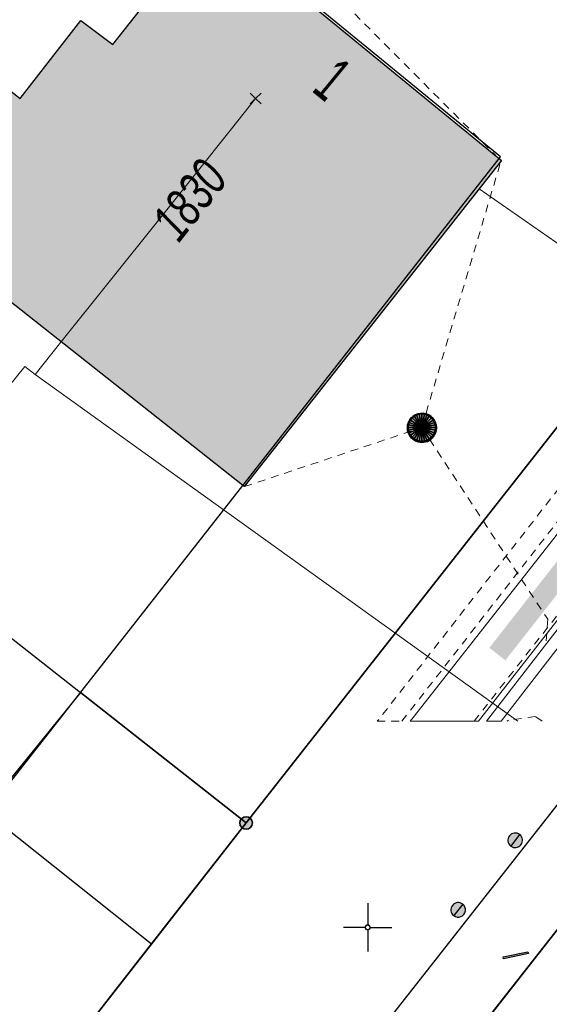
# Model space of a CAD drawing. Header units: metres. Extents: x 2695560 to 2696939, y 1260529 to 1262050.
# Tile 74 of 256: x 2696042 to 2696056, y 1260823 to 1260848. Entities that reach past the tile are written whole.
import ezdxf

# ---------------------------------------------------------------- set-up
doc = ezdxf.new("R2010")
doc.units = ezdxf.units.M
doc.linetypes.add('AUSGEZOGEN', pattern=[0])
doc.linetypes.add('VERDECKT2_S2', pattern=[0.36, 0.2, -0.16])
for name, color, linetype in [('XR$1$AV_Gebäudeflächen (BB)', 7, 'AUSGEZOGEN'), ('XR$1$AV_Grenzpunkte', 7, 'AUSGEZOGEN'), ('XR$1$AV_Haus-Nr.', 7, 'AUSGEZOGEN'), ('XR$1$AV_Koordinatennetzpunkte', 7, 'AUSGEZOGEN'), ('XR$1$AV_Linien (BB)', 7, 'AUSGEZOGEN'), ('XR$1$AV_Versicherung-Nr.', 7, 'AUSGEZOGEN'), ('XR$1$AW_LK_Schachtdeckel', 24, 'AUSGEZOGEN'), ('XR$1$Liegenschaftsgrenzen', 7, 'AUSGEZOGEN'), ('XR$1$PFAV', 255, 'AUSGEZOGEN'), ('XR$1$PFAW', 255, 'AUSGEZOGEN'), ('XR$1$PFWA', 255, 'AUSGEZOGEN'), ('XR$1$RP_Abstandslinie', 7, 'AUSGEZOGEN'), ('XR$1$WA_LK_Absperrarmatur', 171, 'AUSGEZOGEN'), ('XR$1$WA_LK_Rohrleitungsteil', 171, 'AUSGEZOGEN')]:
    doc.layers.add(name, color=color, linetype=linetype)
for name, color, linetype, lineweight in [('XR$2$ABW-Linie-R-ungenau', 4, 'VERDECKT2_S2', 18), ('XR$2$ABW-LinieFlaeche-R-genau', 4, 'AUSGEZOGEN', 18), ('XR$2$ABW-Punkt', 6, 'AUSGEZOGEN', 18), ('XR$2$ELE-Flaeche-oberirdisch', 1, 'AUSGEZOGEN', 18), ('XR$2$ELE-Linie-ungenau', 1, 'VERDECKT2_S2', 18), ('XR$2$ELE-LinieFlaeche-ungenau', 1, 'VERDECKT2_S2', 18), ('XR$2$KOM-Linie-U-genau', 91, 'AUSGEZOGEN', 18), ('XR$2$KOM-Punkt-U', 91, 'AUSGEZOGEN', 18), ('XR$2$WAS-Linie-genau', 5, 'AUSGEZOGEN', 18)]:
    doc.layers.add(name, color=color, linetype=linetype, lineweight=lineweight)
doc.styles.add('ARIAL', font='arial.ttf')

# ---------------------------------------------------------------- blocks, each defined once
blk = doc.blocks.new('COMPLEXOBJECT_735')
at = {"layer": 'XR$1$AV_Linien (BB)', "color": 7, "linetype": 'AUSGEZOGEN', "transparency": 33554687}
blk.add_lwpolyline([(6099.68, 10885.431), (6098.366, 10883.563), (6024.418, 10789.377)], dxfattribs=at)
blk = doc.blocks.new('COMPLEXOBJECT_738')
at = {"layer": 'XR$1$AV_Linien (BB)', "color": 7, "linetype": 'AUSGEZOGEN', "transparency": 33554687}
blk.add_lwpolyline([(6025.88, 10787.95), (6032.666, 10796.607), (6036.367, 10801.327), (6040.07, 10806.05), (6043.771, 10810.771), (6047.473, 10815.493), (6051.175, 10820.215), (6054.877, 10824.938), (6058.578, 10829.659), (6062.281, 10834.382), (6071.06, 10845.58), (6073.861, 10849.171)], dxfattribs=at)
blk = doc.blocks.new('COMPLEXOBJECT_769')
at = {"layer": 'XR$1$AV_Linien (BB)', "color": 7, "linetype": 'AUSGEZOGEN', "transparency": 33554687}
blk.add_line((6057.02, 10847.78), (6045.408, 10857.262), dxfattribs=at)
blk.add_arc((6054.107, 10844.282), 4.552, 322.3223, 50.2178, dxfattribs=at)
blk = doc.blocks.new('COMPLEXOBJECT_1176')
at = {"layer": 'XR$1$Liegenschaftsgrenzen', "color": 7, "linetype": 'AUSGEZOGEN', "transparency": 33554687}
blk.add_line((6041.04, 10860.83), (6057.02, 10847.78), dxfattribs=at)
blk.add_arc((6054.107, 10844.282), 4.552, 322.3223, 50.2178, dxfattribs=at)
blk = doc.blocks.new('BAV15')
at = {"layer": 'XR$1$PFAV', "transparency": 33554687}
blk.add_hatch(color=7, dxfattribs=at).paths.add_polyline_path([(0.5, 0), (0.49, 0.101), (0.459, 0.197), (0.41, 0.286), (0.344, 0.362), (0.264, 0.424), (0.174, 0.469), (0.076, 0.494), (-0.025, 0.499), (-0.125, 0.484), (-0.22, 0.449), (-0.306, 0.395), (-0.379, 0.326), (-0.437, 0.243), (-0.477, 0.15), (-0.497, 0.051), (-0.497, -0.051), (-0.477, -0.15), (-0.437, -0.243), (-0.379, -0.326), (-0.306, -0.395), (-0.22, -0.449), (-0.125, -0.484), (-0.025, -0.499), (0.076, -0.494), (0.174, -0.469), (0.264, -0.424), (0.344, -0.362), (0.41, -0.286), (0.459, -0.197), (0.49, -0.101)])
at = {"color": 7, "transparency": 33554687}
for start, end in [(90, 270), (270, 90)]:
    blk.add_arc((0, 0), 0.5, start, end, dxfattribs=at)
at = {"layer": 'XR$1$PFAV', "transparency": 33554687}
blk.add_circle((0, 0), 0.5, dxfattribs=at)
blk = doc.blocks.new('BAV2041')
at = {"color": 7, "transparency": 33554687}
for p, q in [((0, 0.5), (0, 0.05)), ((-0.05, 0), (-0.5, 0)), ((0.05, 0), (0.5, 0)), ((0, -0.05), (0, -0.5))]:
    blk.add_line(p, q, dxfattribs=at)
blk.add_circle((0, 0), 0.05, dxfattribs=at)
for start, end in [(90, 270), (270, 90)]:
    blk.add_arc((0, 0), 0.05, start, end, dxfattribs=at)
blk = doc.blocks.new('BAW2082')
at = {"layer": 'XR$1$PFAW', "transparency": 33554687}
blk.add_hatch(color=7, dxfattribs=at).paths.add_polyline_path([(0.509, -0.003), (0.499, 0.098), (0.469, 0.194), (0.42, 0.283), (0.354, 0.359), (0.274, 0.421), (0.183, 0.466), (0.085, 0.491), (-0.016, 0.496), (-0.116, 0.481), (-0.211, 0.446), (-0.297, 0.392), (-0.37, 0.323), (-0.428, 0.24), (-0.468, 0.147), (-0.488, 0.047), (-0.488, -0.054), (-0.468, -0.153), (-0.428, -0.246), (-0.37, -0.329), (-0.297, -0.398), (-0.211, -0.452), (-0.116, -0.487), (-0.016, -0.502), (0.085, -0.497), (0.183, -0.472), (0.274, -0.427), (0.354, -0.366), (0.42, -0.289), (0.469, -0.2), (0.499, -0.104)])
at = {"transparency": 33554687}
for start, end in [(91.1948, 268.8052), (268.8052, 91.1948)]:
    blk.add_arc((0.01, 0), 0.5, start, end, dxfattribs=at)
at = {"layer": 'XR$1$PFAW', "transparency": 33554687}
blk.add_circle((0.009, -0.003), 0.5, dxfattribs=at)
blk = doc.blocks.new('BWA2013')
at = {"true_color": 0x000000, "transparency": 33554687}
blk.add_hatch(color=18, dxfattribs=at).paths.add_polyline_path([(-0.291, -0.409), (0.352, 0.357), (0.291, 0.409), (-0.352, -0.357)])
at = {"transparency": 33554687}
blk.add_lwpolyline([(-0.291, -0.409), (-0.352, -0.357), (0.291, 0.409), (0.352, 0.357), (-0.291, -0.409)], close=True, dxfattribs=at)
blk = doc.blocks.new('BWA965')
at = {"layer": 'XR$1$PFWA', "transparency": 33554687}
blk.add_hatch(color=7, dxfattribs=at).paths.add_polyline_path([(0, 0.5), (-0.051, 0.497), (-0.101, 0.49), (-0.15, 0.477), (-0.197, 0.459), (-0.243, 0.437), (-0.286, 0.41), (-0.326, 0.379), (-0.362, 0.344), (-0.395, 0.306), (-0.424, 0.264), (-0.449, 0.22), (-0.469, 0.174), (-0.484, 0.125), (-0.494, 0.076), (-0.499, 0.025), (-0.499, -0.025), (-0.494, -0.076), (-0.484, -0.125), (-0.469, -0.174), (-0.449, -0.22), (-0.424, -0.264), (-0.395, -0.306), (-0.362, -0.344), (-0.326, -0.379), (-0.286, -0.41), (-0.243, -0.437), (-0.197, -0.459), (-0.15, -0.477), (-0.101, -0.49), (-0.051, -0.497), (0, -0.5), (0.051, -0.497), (0.101, -0.49), (0.15, -0.477), (0.197, -0.459), (0.243, -0.437), (0.286, -0.41), (0.326, -0.379), (0.362, -0.344), (0.395, -0.306), (0.424, -0.264), (0.449, -0.22), (0.469, -0.174), (0.484, -0.125), (0.494, -0.076), (0.499, -0.025), (0.499, 0.025), (0.494, 0.076), (0.484, 0.125), (0.469, 0.174), (0.449, 0.22), (0.424, 0.264), (0.395, 0.306), (0.362, 0.344), (0.326, 0.379), (0.286, 0.41), (0.243, 0.437), (0.197, 0.459), (0.15, 0.477), (0.101, 0.49), (0.051, 0.497)])
at = {"transparency": 33554687}
blk.add_line((0, 0.5), (0, -0.5), dxfattribs=at)
for start, end in [(90, 270), (270, 90)]:
    blk.add_arc((0, 0), 0.5, start, end, dxfattribs=at)
blk = doc.blocks.new('KOM-UNBEKANNT-U')
at = {"layer": 'XR$2$KOM-Punkt-U', "linetype": 'AUSGEZOGEN', "lineweight": 20, "transparency": 33554687}
for p, q in [((0, 0, 2500), (-141, 141, 2500)), ((-141, -141, 2500), (0, 0, 2500)), ((0, 0, 2500), (141, 141, 2500)), ((141, -141, 2500), (0, 0, 2500))]:
    blk.add_line(p, q, dxfattribs=at)
blk = doc.blocks.new('ABW-NORMSCHACHT_WEITERE')
at = {"layer": 'XR$2$ABW-Punkt', "linetype": 'AUSGEZOGEN', "lineweight": 25, "transparency": 33554687}
for points in [[(-196, 39, 2500), (0, 0, 2500), (-200, 0, 2500)], [(-196, 39), (0, 0), (-200, 0)], [(-196, 39, 2500), (-196, 39), (-200, 0), (-200, 0, 2500)], [(-200, 0, 2500), (0, 0, 2500), (-196, -39, 2500)], [(-200, 0), (0, 0), (-196, -39)], [(-185, 77, 2500), (0, 0, 2500), (-196, 39, 2500)], [(-185, 77), (0, 0), (-196, 39)], [(-185, 77, 2500), (-185, 77), (-196, 39), (-196, 39, 2500)], [(-196, -39, 2500), (0, 0, 2500), (-185, -77, 2500)], [(-196, -39), (0, 0), (-185, -77)], [(-166, 111, 2500), (0, 0, 2500), (-185, 77, 2500)], [(-166, 111), (0, 0), (-185, 77)], [(-166, 111, 2500), (-166, 111), (-185, 77), (-185, 77, 2500)], [(-185, -77, 2500), (0, 0, 2500), (-166, -111, 2500)], [(-185, -77), (0, 0), (-166, -111)], [(-141, 141, 2500), (0, 0, 2500), (-166, 111, 2500)], [(-141, 141), (0, 0), (-166, 111)], [(-141, 141, 2500), (-141, 141), (-166, 111), (-166, 111, 2500)], [(-166, -111, 2500), (0, 0, 2500), (-141, -141, 2500)], [(-166, -111), (0, 0), (-141, -141)], [(-111, 166, 2500), (0, 0, 2500), (-141, 141, 2500)], [(-111, 166), (0, 0), (-141, 141)], [(-111, 166, 2500), (-111, 166), (-141, 141), (-141, 141, 2500)], [(-141, -141, 2500), (0, 0, 2500), (-111, -166, 2500)], [(-141, -141), (0, 0), (-111, -166)], [(-77, 185, 2500), (0, 0, 2500), (-111, 166, 2500)], [(-77, 185), (0, 0), (-111, 166)], [(-77, 185, 2500), (-77, 185), (-111, 166), (-111, 166, 2500)], [(-111, -166, 2500), (0, 0, 2500), (-77, -185, 2500)], [(-111, -166), (0, 0), (-77, -185)], [(-39, 196, 2500), (0, 0, 2500), (-77, 185, 2500)], [(-39, 196), (0, 0), (-77, 185)], [(-39, 196, 2500), (-39, 196), (-77, 185), (-77, 185, 2500)], [(-77, -185, 2500), (0, 0, 2500), (-39, -196, 2500)], [(-77, -185), (0, 0), (-39, -196)], [(0, 200, 2500), (0, 0, 2500), (-39, 196, 2500)], [(0, 200), (0, 0), (-39, 196)], [(0, 200, 2500), (0, 200), (-39, 196), (-39, 196, 2500)], [(-39, -196, 2500), (0, 0, 2500), (0, -200, 2500)], [(-39, -196), (0, 0), (0, -200)], [(39, 196, 2500), (0, 0, 2500), (0, 200, 2500)], [(39, 196), (0, 0), (0, 200)], [(39, 196, 2500), (39, 196), (0, 200), (0, 200, 2500)], [(77, 185, 2500), (0, 0, 2500), (39, 196, 2500)], [(77, 185), (0, 0), (39, 196)], [(111, 166, 2500), (0, 0, 2500), (77, 185, 2500)], [(111, 166), (0, 0), (77, 185)], [(141, 141, 2500), (0, 0, 2500), (111, 166, 2500)], [(141, 141), (0, 0), (111, 166)], [(166, 111, 2500), (0, 0, 2500), (141, 141, 2500)], [(166, 111), (0, 0), (141, 141)], [(185, 77, 2500), (0, 0, 2500), (166, 111, 2500)], [(185, 77), (0, 0), (166, 111)], [(196, 39, 2500), (0, 0, 2500), (185, 77, 2500)], [(196, 39), (0, 0), (185, 77)], [(200, 0, 2500), (0, 0, 2500), (196, 39, 2500)], [(200, 0), (0, 0), (196, 39)], [(0, -200, 2500), (0, 0, 2500), (39, -196, 2500)], [(39, -196, 2500), (0, 0, 2500), (77, -185, 2500)], [(77, -185, 2500), (0, 0, 2500), (111, -166, 2500)], [(111, -166, 2500), (0, 0, 2500), (141, -141, 2500)], [(141, -141, 2500), (0, 0, 2500), (166, -111, 2500)], [(166, -111, 2500), (0, 0, 2500), (185, -77, 2500)], [(185, -77, 2500), (0, 0, 2500), (196, -39, 2500)], [(196, -39, 2500), (0, 0, 2500), (200, 0, 2500)], [(0, -200), (0, 0), (39, -196)], [(39, -196), (0, 0), (77, -185)], [(77, -185), (0, 0), (111, -166)], [(111, -166), (0, 0), (141, -141)], [(141, -141), (0, 0), (166, -111)], [(166, -111), (0, 0), (185, -77)], [(185, -77), (0, 0), (196, -39)], [(196, -39), (0, 0), (200, 0)], [(77, 185, 2500), (77, 185), (39, 196), (39, 196, 2500)], [(111, 166, 2500), (111, 166), (77, 185), (77, 185, 2500)], [(141, 141, 2500), (141, 141), (111, 166), (111, 166, 2500)], [(166, 111, 2500), (166, 111), (141, 141), (141, 141, 2500)], [(185, 77, 2500), (185, 77), (166, 111), (166, 111, 2500)], [(196, 39, 2500), (196, 39), (185, 77), (185, 77, 2500)], [(200, 0, 2500), (200, 0), (196, 39), (196, 39, 2500)], [(-200, 0, 2500), (-200, 0), (-196, -39), (-196, -39, 2500)], [(-196, -39, 2500), (-196, -39), (-185, -77), (-185, -77, 2500)], [(-185, -77, 2500), (-185, -77), (-166, -111), (-166, -111, 2500)], [(-166, -111, 2500), (-166, -111), (-141, -141), (-141, -141, 2500)], [(-141, -141, 2500), (-141, -141), (-111, -166), (-111, -166, 2500)], [(-111, -166, 2500), (-111, -166), (-77, -185), (-77, -185, 2500)], [(-77, -185, 2500), (-77, -185), (-39, -196), (-39, -196, 2500)], [(-39, -196, 2500), (-39, -196), (0, -200), (0, -200, 2500)], [(0, -200, 2500), (0, -200), (39, -196), (39, -196, 2500)], [(39, -196, 2500), (39, -196), (77, -185), (77, -185, 2500)], [(77, -185, 2500), (77, -185), (111, -166), (111, -166, 2500)], [(111, -166, 2500), (111, -166), (141, -141), (141, -141, 2500)], [(141, -141, 2500), (141, -141), (166, -111), (166, -111, 2500)], [(166, -111, 2500), (166, -111), (185, -77), (185, -77, 2500)], [(185, -77, 2500), (185, -77), (196, -39), (196, -39, 2500)], [(196, -39, 2500), (196, -39), (200, 0), (200, 0, 2500)]]:
    blk.add_3dface(points, dxfattribs=at)
blk = doc.blocks.new('ABW-DECKEL')
at = {"layer": 'XR$2$ABW-Punkt', "linetype": 'AUSGEZOGEN', "lineweight": 25, "transparency": 33554687}
for points in [[(-194, 291, 2500), (0, 0, 2500), (-247, 247, 2500)], [(-194, 291), (0, 0), (-247, 247)], [(-194, 291, 2500), (-194, 291), (-247, 247), (-247, 247, 2500)], [(-134, 323, 2500), (0, 0, 2500), (-194, 291, 2500)], [(-134, 323), (0, 0), (-194, 291)], [(-134, 323, 2500), (-134, 323), (-194, 291), (-194, 291, 2500)], [(-68, 343, 2500), (0, 0, 2500), (-134, 323, 2500)], [(-68, 343), (0, 0), (-134, 323)], [(-68, 343, 2500), (-68, 343), (-134, 323), (-134, 323, 2500)], [(0, 350, 2500), (0, 0, 2500), (-68, 343, 2500)], [(0, 350), (0, 0), (-68, 343)], [(0, 350, 2500), (0, 350), (-68, 343), (-68, 343, 2500)], [(68, 343, 2500), (0, 0, 2500), (0, 350, 2500)], [(68, 343), (0, 0), (0, 350)], [(68, 343, 2500), (68, 343), (0, 350), (0, 350, 2500)], [(134, 323, 2500), (0, 0, 2500), (68, 343, 2500)], [(134, 323), (0, 0), (68, 343)], [(194, 291, 2500), (0, 0, 2500), (134, 323, 2500)], [(194, 291), (0, 0), (134, 323)], [(247, 247, 2500), (0, 0, 2500), (194, 291, 2500)], [(247, 247), (0, 0), (194, 291)], [(134, 323, 2500), (134, 323), (68, 343), (68, 343, 2500)], [(194, 291, 2500), (194, 291), (134, 323), (134, 323, 2500)], [(247, 247, 2500), (247, 247), (194, 291), (194, 291, 2500)], [(-343, 68, 2500), (0, 0, 2500), (-350, 0, 2500)], [(-343, 68), (0, 0), (-350, 0)], [(-343, 68, 2500), (-343, 68), (-350, 0), (-350, 0, 2500)], [(-350, 0, 2500), (0, 0, 2500), (-343, -68, 2500)], [(-350, 0), (0, 0), (-343, -68)], [(-323, 134, 2500), (0, 0, 2500), (-343, 68, 2500)], [(-323, 134), (0, 0), (-343, 68)], [(-323, 134, 2500), (-323, 134), (-343, 68), (-343, 68, 2500)], [(-343, -68, 2500), (0, 0, 2500), (-323, -134, 2500)], [(-343, -68), (0, 0), (-323, -134)], [(-291, 194, 2500), (0, 0, 2500), (-323, 134, 2500)], [(-291, 194), (0, 0), (-323, 134)], [(-291, 194, 2500), (-291, 194), (-323, 134), (-323, 134, 2500)], [(-323, -134, 2500), (0, 0, 2500), (-291, -194, 2500)], [(-323, -134), (0, 0), (-291, -194)], [(-247, 247, 2500), (0, 0, 2500), (-291, 194, 2500)], [(-247, 247), (0, 0), (-291, 194)], [(-247, 247, 2500), (-247, 247), (-291, 194), (-291, 194, 2500)], [(-291, -194, 2500), (0, 0, 2500), (-247, -247, 2500)], [(-291, -194), (0, 0), (-247, -247)], [(-247, -247, 2500), (0, 0, 2500), (-194, -291, 2500)], [(-247, -247), (0, 0), (-194, -291)], [(-194, -291, 2500), (0, 0, 2500), (-134, -323, 2500)], [(-194, -291), (0, 0), (-134, -323)], [(-134, -323, 2500), (0, 0, 2500), (-68, -343, 2500)], [(-134, -323), (0, 0), (-68, -343)], [(-68, -343, 2500), (0, 0, 2500), (0, -350, 2500)], [(-68, -343), (0, 0), (0, -350)], [(291, 194, 2500), (0, 0, 2500), (247, 247, 2500)], [(291, 194), (0, 0), (247, 247)], [(323, 134, 2500), (0, 0, 2500), (291, 194, 2500)], [(323, 134), (0, 0), (291, 194)], [(343, 68, 2500), (0, 0, 2500), (323, 134, 2500)], [(343, 68), (0, 0), (323, 134)], [(350, 0, 2500), (0, 0, 2500), (343, 68, 2500)], [(350, 0), (0, 0), (343, 68)], [(0, -350, 2500), (0, 0, 2500), (68, -343, 2500)], [(68, -343, 2500), (0, 0, 2500), (134, -323, 2500)], [(134, -323, 2500), (0, 0, 2500), (194, -291, 2500)], [(194, -291, 2500), (0, 0, 2500), (247, -247, 2500)], [(247, -247, 2500), (0, 0, 2500), (291, -194, 2500)], [(291, -194, 2500), (0, 0, 2500), (323, -134, 2500)], [(323, -134, 2500), (0, 0, 2500), (343, -68, 2500)], [(343, -68, 2500), (0, 0, 2500), (350, 0, 2500)], [(0, -350), (0, 0), (68, -343)], [(68, -343), (0, 0), (134, -323)], [(134, -323), (0, 0), (194, -291)], [(194, -291), (0, 0), (247, -247)], [(247, -247), (0, 0), (291, -194)], [(291, -194), (0, 0), (323, -134)], [(323, -134), (0, 0), (343, -68)], [(343, -68), (0, 0), (350, 0)], [(291, 194, 2500), (291, 194), (247, 247), (247, 247, 2500)], [(323, 134, 2500), (323, 134), (291, 194), (291, 194, 2500)], [(343, 68, 2500), (343, 68), (323, 134), (323, 134, 2500)], [(350, 0, 2500), (350, 0), (343, 68), (343, 68, 2500)], [(-350, 0, 2500), (-350, 0), (-343, -68), (-343, -68, 2500)], [(-343, -68, 2500), (-343, -68), (-323, -134), (-323, -134, 2500)], [(-323, -134, 2500), (-323, -134), (-291, -194), (-291, -194, 2500)], [(-291, -194, 2500), (-291, -194), (-247, -247), (-247, -247, 2500)], [(-247, -247, 2500), (-247, -247), (-194, -291), (-194, -291, 2500)], [(194, -291, 2500), (194, -291), (247, -247), (247, -247, 2500)], [(247, -247, 2500), (247, -247), (291, -194), (291, -194, 2500)], [(291, -194, 2500), (291, -194), (323, -134), (323, -134, 2500)], [(323, -134, 2500), (323, -134), (343, -68), (343, -68, 2500)], [(343, -68, 2500), (343, -68), (350, 0), (350, 0, 2500)], [(-194, -291, 2500), (-194, -291), (-134, -323), (-134, -323, 2500)], [(-134, -323, 2500), (-134, -323), (-68, -343), (-68, -343, 2500)], [(-68, -343, 2500), (-68, -343), (0, -350), (0, -350, 2500)], [(0, -350, 2500), (0, -350), (68, -343), (68, -343, 2500)], [(68, -343, 2500), (68, -343), (134, -323), (134, -323, 2500)], [(134, -323, 2500), (134, -323), (194, -291), (194, -291, 2500)]]:
    blk.add_3dface(points, dxfattribs=at)

msp = doc.modelspace()

# ---------------------------------------------------------------- hatches: boundary and pattern name
at = {"transparency": 33554687}
msp.add_hatch(color=7, dxfattribs=at).paths.add_polyline_path([(2696054.102, 1260832.014), (2696054.515, 1260831.691), (2696057.498, 1260835.5), (2696057.085, 1260835.823)])
at = {"layer": 'XR$1$AV_Gebäudeflächen (BB)', "true_color": 0xd2d2d2, "transparency": 33554687}
msp.add_hatch(color=254, dxfattribs=at).paths.add_polyline_path([(2696047.788, 1260836.173), (2696054.417, 1260844.565), (2696046.909, 1260850.723), (2696044.409, 1260847.554), (2696043.587, 1260848.177), (2696042.02, 1260846.163), (2696040.228, 1260847.571), (2696037.656, 1260844.265), (2696040.239, 1260842.225), (2696040.196, 1260842.17)])

# ---------------------------------------------------------------- linework, layer by layer
at = {"layer": 'XR$1$AV_Linien (BB)', "color": 7, "linetype": 'AUSGEZOGEN', "transparency": 33554687}
for p, q in [((2696047.84, 1260827.5), (2696058.68, 1260841.31)), ((2696041.092, 1260827.815), (2696045.407, 1260824.39)), ((2696045.407, 1260824.39), (2696047.84, 1260827.5)), ((2696035.33, 1260811.51), (2696045.407, 1260824.39))]:
    msp.add_line(p, q, dxfattribs=at)
msp.add_lwpolyline([(2696047.788, 1260836.173), (2696040.196, 1260842.17), (2696040.239, 1260842.225), (2696037.656, 1260844.265), (2696040.228, 1260847.571), (2696042.02, 1260846.163), (2696043.587, 1260848.177), (2696044.409, 1260847.554), (2696046.909, 1260850.723), (2696054.417, 1260844.565), (2696047.788, 1260836.173)], close=True, dxfattribs=at)
msp.add_lwpolyline([(2696047.84, 1260827.5), (2696043.574, 1260830.858), (2696041.092, 1260827.815)], dxfattribs=at)
at = {"layer": 'XR$1$Liegenschaftsgrenzen', "color": 7, "linetype": 'AUSGEZOGEN', "transparency": 33554687}
for p, q in [((2696028.15, 1260843), (2696047.84, 1260827.5)), ((2696058.68, 1260841.31), (2696047.84, 1260827.5)), ((2696047.84, 1260827.5), (2696035.33, 1260811.51)), ((2696055.847, 1260824.748), (2696052.145, 1260820.025))]:
    msp.add_line(p, q, dxfattribs=at)
at = {"layer": 'XR$1$RP_Abstandslinie', "color": 7, "linetype": 'AUSGEZOGEN', "transparency": 33554687}
msp.add_lwpolyline([(2696026.2, 1260867.73), (2695998.35, 1260890.53), (2695947.27, 1260932.35), (2695926.54, 1260908.15), (2695905.69, 1260883.84), (2695959.93, 1260841.13), (2695986.64, 1260820.1), (2696016.64, 1260796.49), (2696054.39, 1260844.66), (2696026.2, 1260867.73)], close=True, dxfattribs=at)
at = {"layer": 'XR$2$ABW-Linie-R-ungenau', "linetype": 'VERDECKT2_S2', "transparency": 33554687}
for p, q in [((2696054.332, 1260844.633), (2696048.159, 1260850.835)), ((2696054.374, 1260844.466), (2696052.362, 1260837.688)), ((2696047.799, 1260836.167), (2696052.362, 1260837.688))]:
    msp.add_line(p, q, dxfattribs=at)
for points in [[(2696052.362, 1260837.688), (2696055.607, 1260832.749), (2696055.561, 1260832.104)], [(2696055.459, 1260830.12), (2696055.289, 1260830.241), (2696054.598, 1260830.148), (2696054.56, 1260830.12)]]:
    msp.add_lwpolyline(points, dxfattribs=at)
at = {"layer": 'XR$2$ABW-LinieFlaeche-R-genau', "linetype": 'AUSGEZOGEN', "transparency": 33554687}
msp.add_lwpolyline([(2696054.027, 1260830.12), (2696054.407, 1260830.12), (2696061.971, 1260839.909), (2696061.733, 1260840.093), (2696054.027, 1260830.12)], close=True, dxfattribs=at)
at = {"layer": 'XR$2$ELE-Flaeche-oberirdisch', "transparency": 33554687}
msp.add_lwpolyline([(2696052.067, 1260830.12), (2696053.819, 1260830.12), (2696067.199, 1260847.271), (2696066.182, 1260848.097), (2696052.141, 1260830.214), (2696052.067, 1260830.12)], close=True, dxfattribs=at)
at = {"layer": 'XR$2$ELE-Linie-ungenau', "linetype": 'VERDECKT2_S2', "transparency": 33554687}
msp.add_lwpolyline([(2696053.71, 1260830.12), (2696067.834, 1260848.138), (2696068.198, 1260848.608)], dxfattribs=at)
at = {"layer": 'XR$2$ELE-LinieFlaeche-ungenau', "linetype": 'VERDECKT2_S2', "transparency": 33554687}
msp.add_lwpolyline([(2696067.399, 1260850.904), (2696051.218, 1260830.12), (2696051.85, 1260830.12), (2696067.793, 1260850.596), (2696067.399, 1260850.904)], close=True, dxfattribs=at)
at = {"layer": 'XR$2$KOM-Linie-U-genau', "linetype": 'AUSGEZOGEN', "transparency": 33554687}
for p, q in [((2696043.072, 1260839.891), (2696045.588, 1260843.042)), ((2696042.405, 1260839.057), (2696043.072, 1260839.891)), ((2696054.835, 1260830.12), (2696042.405, 1260839.057))]:
    msp.add_line(p, q, dxfattribs=at)
for points in [[(2696045.588, 1260843.042), (2696047.46, 1260845.386), (2696048.084, 1260846.167)], [(2696042.405, 1260839.057), (2696042.139, 1260839.265), (2696036.099, 1260831.77)]]:
    msp.add_lwpolyline(points, dxfattribs=at)
at = {"layer": 'XR$2$WAS-Linie-genau', "linetype": 'AUSGEZOGEN', "transparency": 33554687}
msp.add_line((2696053.837, 1260843.84), (2696058.022, 1260840.924), dxfattribs=at)

# ---------------------------------------------------------------- block references
at = {"layer": 'XR$1$AV_Grenzpunkte', "color": 7, "linetype": 'AUSGEZOGEN', "lineweight": -3, "transparency": 33554687, "xscale": 0.3249999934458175, "yscale": 0.3249999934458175}
msp.add_blockref('BAV15', (2696047.84, 1260827.5), dxfattribs=at)
at = {"layer": 'XR$1$AV_Koordinatennetzpunkte', "color": 7, "linetype": 'AUSGEZOGEN', "lineweight": -3, "transparency": 33554687, "xscale": 1.25, "yscale": 1.25}
msp.add_blockref('BAV2041', (2696050.97, 1260824.81), dxfattribs=at)
at = {"layer": 'XR$1$AV_Linien (BB)', "color": 7, "linetype": 'AUSGEZOGEN', "lineweight": -3, "transparency": 33554687}
for name in ['COMPLEXOBJECT_735', 'COMPLEXOBJECT_769', 'COMPLEXOBJECT_738']:
    msp.add_blockref(name, (2690000.97, 1249999.81), dxfattribs=at)
at = {"layer": 'XR$1$AW_LK_Schachtdeckel', "color": 24, "linetype": 'AUSGEZOGEN', "lineweight": -3, "transparency": 33554687, "xscale": 0.7499999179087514, "yscale": 0.7499999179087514, "rotation": 253.468521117}
msp.add_blockref('BAW2082', (2696052.37, 1260837.689), dxfattribs=at)
at = {"layer": 'XR$1$Liegenschaftsgrenzen', "color": 7, "linetype": 'AUSGEZOGEN', "lineweight": -3, "transparency": 33554687}
msp.add_blockref('COMPLEXOBJECT_1176', (2690000.97, 1249999.81), dxfattribs=at)
at = {"layer": 'XR$1$WA_LK_Absperrarmatur', "color": 171, "linetype": 'AUSGEZOGEN', "lineweight": -3, "transparency": 33554687, "xscale": 0.3749999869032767, "yscale": 0.3749999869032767}
for p, rotation in [((2696054.768, 1260827.054), 322.408935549), ((2696053.301, 1260825.262), 321.733642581)]:
    msp.add_blockref('BWA965', p, dxfattribs=dict(at, rotation=rotation))
at = {"layer": 'XR$1$WA_LK_Rohrleitungsteil', "color": 171, "linetype": 'AUSGEZOGEN', "lineweight": -3, "transparency": 33554687, "xscale": 0.6499999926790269, "yscale": 0.6499999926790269, "rotation": 321.734863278}
msp.add_blockref('BWA2013', (2696054.784, 1260824.093), dxfattribs=at)
at = {"layer": 'XR$2$ABW-Punkt', "color": 6, "linetype": 'AUSGEZOGEN', "lineweight": 18, "transparency": 33554687, "xscale": 0.001, "yscale": 0.001, "zscale": 0.001, "rotation": 360}
for name in ['ABW-DECKEL', 'ABW-NORMSCHACHT_WEITERE']:
    msp.add_blockref(name, (2696052.362, 1260837.688), dxfattribs=at)
at = {"layer": 'XR$2$KOM-Punkt-U', "color": 91, "linetype": 'AUSGEZOGEN', "lineweight": 18, "transparency": 33554687, "xscale": 0.001, "yscale": 0.001, "zscale": 0.001}
msp.add_blockref('KOM-UNBEKANNT-U', (2696048.084, 1260846.167), dxfattribs=at)

# ---------------------------------------------------------------- texts
at = {"layer": 'XR$1$AV_Haus-Nr.', "color": 7, "transparency": 33554687, "insert": (2696050.434, 1260847.111), "char_height": 1.1621, "width": 0.90385, "attachment_point": 2, "rotation": 320.6412, "style": 'ARIAL'}
msp.add_mtext('\\W0.57;1', dxfattribs=at)
at = {"layer": 'XR$1$AV_Versicherung-Nr.', "color": 7, "transparency": 33554687, "insert": (2696046.384, 1260843.552), "char_height": 0.96842, "width": 2.45636, "attachment_point": 5, "rotation": 51.6942, "style": 'ARIAL'}
msp.add_mtext('\\A1;{\\fArial|i1|b0;\\H0.968418;\\W0.700000;\\C7;1830}\\P', dxfattribs=at)

doc.saveas('drawing.dxf')
